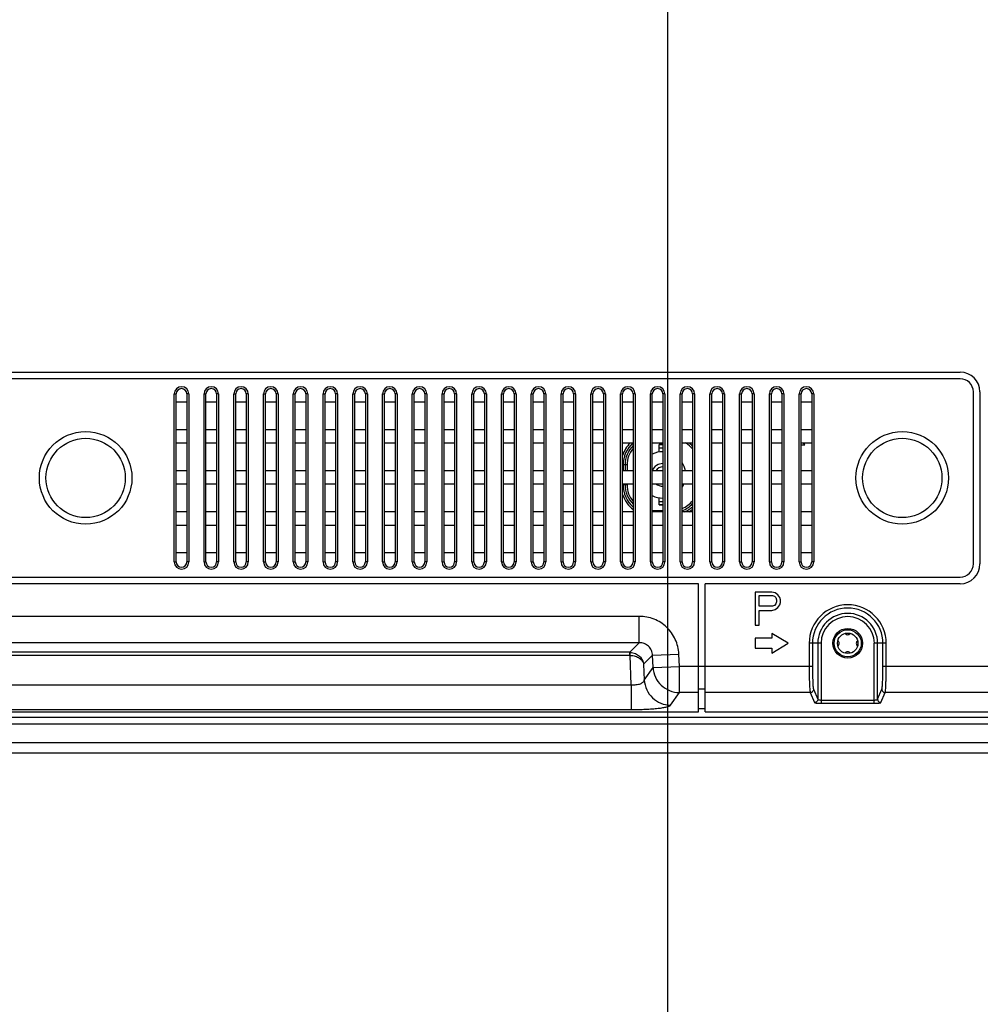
# Model space of a CAD drawing. Header units: millimetres. Extents: x -6054 to 364, y -1866 to 3094.
# Tile 140 of 256: x -3523 to -3378, y -59 to 90. Entities that reach past the tile are written whole.
import ezdxf

# ---------------------------------------------------------------- set-up
doc = ezdxf.new("R2010")
doc.units = ezdxf.units.MM
doc.header["$LTSCALE"] = 65.395
doc.header["$PDSIZE"] = 0.05
doc.layers.get('0').update_dxf_attribs({"linetype": 'CONTINUOUS'})
doc.layers.get('Defpoints').update_dxf_attribs({"linetype": 'CONTINUOUS'})
doc.layers.add('DIM', color=3, linetype='CONTINUOUS')
doc.styles.get("Standard").update_dxf_attribs({"font": 'arial.ttf'})
doc.dimstyles.new('ISO-25', dxfattribs={"dimtxt": 2.5, "dimasz": 2.5, "dimexe": 1.25, "dimexo": 0.625, "dimtad": 1, "dimtxsty": 'STANDARD', "dimcen": 2.5, "dimadec": 0, "dimazin": 0, "dimtfac": 1, "dimtmove": 0, "dimatfit": 3, "dimfxl": 1, "dimarcsym": 0})

# ---------------------------------------------------------------- blocks, each defined once
blk = doc.blocks.new('*D4')
at = {"layer": 'Defpoints', "color": 0}
for p in [(-3425.42, 234.04), (-4734.98, 45), (-4734.98, -117.52)]:
    blk.add_point(p, dxfattribs=at)
at = {"layer": 'DIM', "color": 3, "lineweight": -2}
for p, q in [((-3425.42, 233.41), (-3425.42, -118.77)), ((-4734.98, 44.37), (-4734.98, -118.77)), ((-3440.42, -117.52), (-4719.98, -117.52))]:
    blk.add_line(p, q, dxfattribs=at)
at = {"layer": 'DIM', "color": 3}
for points in [[(-4719.98, -115.02), (-4719.98, -120.02), (-4734.98, -117.52)], [(-3440.42, -120.02), (-3440.42, -115.02), (-3425.42, -117.52)]]:
    blk.add_solid(points, dxfattribs=at)
at = {"layer": 'DIM', "color": 2, "insert": (-4099.73, -99.71), "char_height": 20, "attachment_point": 5}
blk.add_mtext('1310  [51,557]', dxfattribs=at)
blk = doc.blocks.new('*D18')
at = {"layer": 'Defpoints', "color": 0}
for p in [(-3307.32, 492.15), (-4734.98, -14.55), (-4734.98, -196.07)]:
    blk.add_point(p, dxfattribs=at)
at = {"layer": 'DIM', "color": 3, "lineweight": -2}
for p, q in [((-3307.32, 491.52), (-3307.32, -197.32)), ((-4734.98, -15.18), (-4734.98, -197.32)), ((-3322.32, -196.07), (-4719.98, -196.07))]:
    blk.add_line(p, q, dxfattribs=at)
at = {"layer": 'DIM', "color": 3}
for points in [[(-4719.98, -193.57), (-4719.98, -198.57), (-4734.98, -196.07)], [(-3322.32, -198.57), (-3322.32, -193.57), (-3307.32, -196.07)]]:
    blk.add_solid(points, dxfattribs=at)
at = {"layer": 'DIM', "color": 2, "insert": (-4021.15, -178.26), "char_height": 20, "attachment_point": 5}
blk.add_mtext('1428  [56,207]', dxfattribs=at)
blk = doc.blocks.new('*D19')
at = {"layer": 'Defpoints', "color": 0}
for p in [(-3379.72, 594.65), (-4909.71, -20.96), (-4728.57, -20.96)]:
    blk.add_point(p, dxfattribs=at)
at = {"layer": 'DIM', "color": 3, "lineweight": -2}
for p, q in [((-3380.35, 594.65), (-4910.96, 594.65)), ((-4909.71, 579.65), (-4909.71, -5.96)), ((-4729.2, -20.96), (-4910.96, -20.96))]:
    blk.add_line(p, q, dxfattribs=at)
at = {"layer": 'DIM', "color": 3}
for points in [[(-4907.21, 579.65), (-4912.21, 579.65), (-4909.71, 594.65)], [(-4912.21, -5.96), (-4907.21, -5.96), (-4909.71, -20.96)]]:
    blk.add_solid(points, dxfattribs=at)
at = {"layer": 'DIM', "color": 2, "insert": (-4927.52, 286.84), "char_height": 20, "attachment_point": 5, "rotation": 90}
blk.add_mtext('616  [24,236]', dxfattribs=at)

msp = doc.modelspace()

# ---------------------------------------------------------------- linework, layer by layer
at = {"linetype": 'Continuous'}
for p, q in [((-3668.17, 36.65), (-3381.17, 36.65)), ((-3381.17, 35.65), (-3668.17, 35.65)), ((-3500.02, 33.35), (-3499.72, 33.35)), ((-3500.02, 7.95), (-3500.02, 33.35)), ((-3499.72, 7.95), (-3499.72, 33.35)), ((-3497.82, 33.35), (-3498.12, 33.35)), ((-3498.12, 33.35), (-3498.12, 7.95)), ((-3497.82, 33.35), (-3497.82, 7.95)), ((-3495.52, 33.35), (-3495.22, 33.35)), ((-3495.52, 7.95), (-3495.52, 33.35)), ((-3495.22, 7.95), (-3495.22, 33.35)), ((-3493.32, 33.35), (-3493.62, 33.35)), ((-3493.62, 33.35), (-3493.62, 7.95)), ((-3493.32, 33.35), (-3493.32, 7.95)), ((-3491.02, 33.35), (-3490.72, 33.35)), ((-3491.02, 7.95), (-3491.02, 33.35)), ((-3490.72, 7.95), (-3490.72, 33.35)), ((-3488.82, 33.35), (-3489.12, 33.35)), ((-3489.12, 33.35), (-3489.12, 7.95)), ((-3488.82, 33.35), (-3488.82, 7.95)), ((-3486.52, 33.35), (-3486.22, 33.35)), ((-3486.52, 7.95), (-3486.52, 33.35)), ((-3486.22, 7.95), (-3486.22, 33.35)), ((-3484.32, 33.35), (-3484.62, 33.35)), ((-3484.62, 33.35), (-3484.62, 7.95)), ((-3484.32, 33.35), (-3484.32, 7.95)), ((-3482.02, 33.35), (-3481.72, 33.35)), ((-3482.02, 7.95), (-3482.02, 33.35)), ((-3481.72, 7.95), (-3481.72, 33.35)), ((-3479.82, 33.35), (-3480.12, 33.35)), ((-3480.12, 33.35), (-3480.12, 7.95)), ((-3479.82, 33.35), (-3479.82, 7.95)), ((-3477.52, 33.35), (-3477.22, 33.35)), ((-3477.52, 7.95), (-3477.52, 33.35)), ((-3477.22, 7.95), (-3477.22, 33.35)), ((-3475.32, 33.35), (-3475.62, 33.35)), ((-3475.62, 33.35), (-3475.62, 7.95)), ((-3475.32, 33.35), (-3475.32, 7.95)), ((-3473.02, 33.35), (-3472.72, 33.35)), ((-3473.02, 7.95), (-3473.02, 33.35)), ((-3472.72, 7.95), (-3472.72, 33.35)), ((-3470.82, 33.35), (-3471.12, 33.35)), ((-3471.12, 33.35), (-3471.12, 7.95)), ((-3470.82, 33.35), (-3470.82, 7.95)), ((-3468.52, 33.35), (-3468.22, 33.35)), ((-3468.52, 7.95), (-3468.52, 33.35)), ((-3468.22, 7.95), (-3468.22, 33.35)), ((-3466.32, 33.35), (-3466.62, 33.35)), ((-3466.62, 33.35), (-3466.62, 7.95)), ((-3466.32, 33.35), (-3466.32, 7.95)), ((-3464.02, 33.35), (-3463.72, 33.35)), ((-3464.02, 7.95), (-3464.02, 33.35)), ((-3463.72, 7.95), (-3463.72, 33.35)), ((-3461.82, 33.35), (-3462.12, 33.35)), ((-3462.12, 33.35), (-3462.12, 7.95)), ((-3461.82, 33.35), (-3461.82, 7.95)), ((-3459.52, 33.35), (-3459.22, 33.35)), ((-3459.52, 7.95), (-3459.52, 33.35)), ((-3459.22, 7.95), (-3459.22, 33.35)), ((-3457.32, 33.35), (-3457.62, 33.35)), ((-3457.62, 33.35), (-3457.62, 7.95)), ((-3457.32, 33.35), (-3457.32, 7.95)), ((-3455.02, 33.35), (-3454.72, 33.35)), ((-3455.02, 7.95), (-3455.02, 33.35)), ((-3454.72, 7.95), (-3454.72, 33.35)), ((-3452.82, 33.35), (-3453.12, 33.35)), ((-3453.12, 33.35), (-3453.12, 7.95)), ((-3452.82, 33.35), (-3452.82, 7.95)), ((-3450.52, 33.35), (-3450.22, 33.35)), ((-3450.52, 7.95), (-3450.52, 33.35)), ((-3450.22, 7.95), (-3450.22, 33.35)), ((-3448.32, 33.35), (-3448.62, 33.35)), ((-3448.62, 33.35), (-3448.62, 7.95)), ((-3448.32, 33.35), (-3448.32, 7.95)), ((-3446.02, 33.35), (-3445.72, 33.35)), ((-3446.02, 7.95), (-3446.02, 33.35)), ((-3445.72, 7.95), (-3445.72, 33.35)), ((-3443.82, 33.35), (-3444.12, 33.35)), ((-3444.12, 33.35), (-3444.12, 7.95)), ((-3443.82, 33.35), (-3443.82, 7.95)), ((-3441.52, 33.35), (-3441.22, 33.35)), ((-3441.52, 7.95), (-3441.52, 33.35)), ((-3441.22, 7.95), (-3441.22, 33.35)), ((-3439.32, 33.35), (-3439.62, 33.35)), ((-3439.62, 33.35), (-3439.62, 7.95)), ((-3439.32, 33.35), (-3439.32, 7.95)), ((-3437.02, 33.35), (-3436.72, 33.35)), ((-3437.02, 7.95), (-3437.02, 33.35)), ((-3436.72, 7.95), (-3436.72, 33.35)), ((-3434.82, 33.35), (-3435.12, 33.35)), ((-3435.12, 33.35), (-3435.12, 7.95)), ((-3434.82, 33.35), (-3434.82, 7.95)), ((-3432.52, 33.35), (-3432.22, 33.35)), ((-3432.52, 7.95), (-3432.52, 33.35)), ((-3432.22, 7.95), (-3432.22, 33.35)), ((-3430.32, 33.35), (-3430.62, 33.35)), ((-3430.62, 33.35), (-3430.62, 7.95)), ((-3430.32, 33.35), (-3430.32, 7.95)), ((-3428.02, 33.35), (-3427.72, 33.35)), ((-3428.02, 7.95), (-3428.02, 33.35)), ((-3427.72, 7.95), (-3427.72, 33.35)), ((-3425.82, 33.35), (-3426.12, 33.35)), ((-3426.12, 33.35), (-3426.12, 7.95)), ((-3425.82, 33.35), (-3425.82, 7.95)), ((-3423.52, 33.35), (-3423.22, 33.35)), ((-3423.52, 7.95), (-3423.52, 33.35)), ((-3423.22, 7.95), (-3423.22, 33.35)), ((-3421.32, 33.35), (-3421.62, 33.35)), ((-3421.62, 33.35), (-3421.62, 7.95)), ((-3421.32, 33.35), (-3421.32, 7.95)), ((-3419.02, 33.35), (-3418.72, 33.35)), ((-3419.02, 7.95), (-3419.02, 33.35)), ((-3418.72, 7.95), (-3418.72, 33.35)), ((-3416.82, 33.35), (-3417.12, 33.35)), ((-3417.12, 33.35), (-3417.12, 7.95)), ((-3416.82, 33.35), (-3416.82, 7.95)), ((-3414.52, 33.35), (-3414.22, 33.35)), ((-3414.52, 7.95), (-3414.52, 33.35)), ((-3414.22, 7.95), (-3414.22, 33.35)), ((-3412.32, 33.35), (-3412.62, 33.35)), ((-3412.62, 33.35), (-3412.62, 7.95)), ((-3412.32, 33.35), (-3412.32, 7.95)), ((-3410.02, 33.35), (-3409.72, 33.35)), ((-3410.02, 7.95), (-3410.02, 33.35)), ((-3409.72, 7.95), (-3409.72, 33.35)), ((-3407.82, 33.35), (-3408.12, 33.35)), ((-3408.12, 33.35), (-3408.12, 7.95)), ((-3407.82, 33.35), (-3407.82, 7.95)), ((-3405.52, 33.35), (-3405.22, 33.35)), ((-3405.52, 7.95), (-3405.52, 33.35)), ((-3405.22, 7.95), (-3405.22, 33.35)), ((-3403.32, 33.35), (-3403.62, 33.35)), ((-3403.62, 33.35), (-3403.62, 7.95)), ((-3403.32, 33.35), (-3403.32, 7.95)), ((-3379.17, 7.65), (-3379.17, 33.65)), ((-3378.17, 33.65), (-3378.17, 7.65)), ((-3499.72, 32.15), (-3498.12, 32.15)), ((-3495.22, 32.15), (-3493.62, 32.15)), ((-3490.72, 32.15), (-3489.12, 32.15)), ((-3486.22, 32.15), (-3484.62, 32.15)), ((-3481.72, 32.15), (-3480.12, 32.15)), ((-3477.22, 32.15), (-3475.62, 32.15)), ((-3472.72, 32.15), (-3471.12, 32.15)), ((-3468.22, 32.15), (-3466.62, 32.15)), ((-3463.72, 32.15), (-3462.12, 32.15)), ((-3459.22, 32.15), (-3457.62, 32.15)), ((-3454.72, 32.15), (-3453.12, 32.15)), ((-3450.22, 32.15), (-3448.62, 32.15)), ((-3445.72, 32.15), (-3444.12, 32.15)), ((-3441.22, 32.15), (-3439.62, 32.15)), ((-3436.72, 32.15), (-3435.12, 32.15)), ((-3432.22, 32.15), (-3430.62, 32.15)), ((-3427.72, 32.15), (-3426.12, 32.15)), ((-3423.22, 32.15), (-3421.62, 32.15)), ((-3418.72, 32.15), (-3417.12, 32.15)), ((-3414.22, 32.15), (-3412.62, 32.15)), ((-3409.72, 32.15), (-3408.12, 32.15)), ((-3405.22, 32.15), (-3403.62, 32.15)), ((-3498.12, 27.94), (-3499.72, 27.94)), ((-3493.62, 27.94), (-3495.22, 27.94)), ((-3489.12, 27.94), (-3490.72, 27.94)), ((-3484.62, 27.94), (-3486.22, 27.94)), ((-3480.12, 27.94), (-3481.72, 27.94)), ((-3475.62, 27.94), (-3477.22, 27.94)), ((-3471.12, 27.94), (-3472.72, 27.94)), ((-3466.62, 27.94), (-3468.22, 27.94)), ((-3462.12, 27.94), (-3463.72, 27.94)), ((-3457.62, 27.94), (-3459.22, 27.94)), ((-3453.12, 27.94), (-3454.72, 27.94)), ((-3448.62, 27.94), (-3450.22, 27.94)), ((-3444.12, 27.94), (-3445.72, 27.94)), ((-3439.62, 27.94), (-3441.22, 27.94)), ((-3435.12, 27.94), (-3436.72, 27.94)), ((-3430.62, 27.94), (-3432.22, 27.94)), ((-3426.12, 27.94), (-3427.72, 27.94)), ((-3421.62, 27.94), (-3423.22, 27.94)), ((-3417.12, 27.94), (-3418.72, 27.94)), ((-3412.62, 27.94), (-3414.22, 27.94)), ((-3408.12, 27.94), (-3409.72, 27.94)), ((-3403.62, 27.94), (-3405.22, 27.94)), ((-3499.72, 25.94), (-3498.12, 25.94)), ((-3495.22, 25.94), (-3493.62, 25.94)), ((-3490.72, 25.94), (-3489.12, 25.94)), ((-3486.22, 25.94), (-3484.62, 25.94)), ((-3481.72, 25.94), (-3480.12, 25.94)), ((-3477.22, 25.94), (-3475.62, 25.94)), ((-3472.72, 25.94), (-3471.12, 25.94)), ((-3468.22, 25.94), (-3466.62, 25.94)), ((-3463.72, 25.94), (-3462.12, 25.94)), ((-3459.22, 25.94), (-3457.62, 25.94)), ((-3454.72, 25.94), (-3453.12, 25.94)), ((-3450.22, 25.94), (-3448.62, 25.94)), ((-3445.72, 25.94), (-3444.12, 25.94)), ((-3441.22, 25.94), (-3439.62, 25.94)), ((-3436.72, 25.94), (-3435.12, 25.94)), ((-3432.22, 25.94), (-3430.62, 25.94)), ((-3427.72, 25.94), (-3426.12, 25.94)), ((-3426.12, 25.69), (-3426.67, 25.69)), ((-3426.67, 24.57), (-3426.67, 25.69)), ((-3426.12, 25.64), (-3426.67, 25.64)), ((-3423.22, 25.94), (-3421.62, 25.94)), ((-3418.72, 25.94), (-3417.12, 25.94)), ((-3414.22, 25.94), (-3412.62, 25.94)), ((-3409.72, 25.94), (-3408.12, 25.94)), ((-3405.22, 25.94), (-3403.62, 25.94)), ((-3405.22, 25.65), (-3404.67, 25.65)), ((-3404.67, 25.65), (-3404.85, 25.94)), ((-3426.12, 25.14), (-3426.67, 25.14)), ((-3431.55, 22.61), (-3432.22, 22.61)), ((-3432.15, 22.61), (-3432.15, 21.74)), ((-3431.85, 22.61), (-3431.85, 21.74)), ((-3431.55, 22.61), (-3431.55, 21.74)), ((-3498.12, 21.74), (-3499.72, 21.74)), ((-3493.62, 21.74), (-3495.22, 21.74)), ((-3489.12, 21.74), (-3490.72, 21.74)), ((-3484.62, 21.74), (-3486.22, 21.74)), ((-3480.12, 21.74), (-3481.72, 21.74)), ((-3475.62, 21.74), (-3477.22, 21.74)), ((-3471.12, 21.74), (-3472.72, 21.74)), ((-3466.62, 21.74), (-3468.22, 21.74)), ((-3462.12, 21.74), (-3463.72, 21.74)), ((-3457.62, 21.74), (-3459.22, 21.74)), ((-3453.12, 21.74), (-3454.72, 21.74)), ((-3448.62, 21.74), (-3450.22, 21.74)), ((-3444.12, 21.74), (-3445.72, 21.74)), ((-3439.62, 21.74), (-3441.22, 21.74)), ((-3435.12, 21.74), (-3436.72, 21.74)), ((-3430.62, 21.74), (-3432.22, 21.74)), ((-3426.12, 21.74), (-3427.72, 21.74)), ((-3421.62, 21.74), (-3423.22, 21.74)), ((-3417.12, 21.74), (-3418.72, 21.74)), ((-3412.62, 21.74), (-3414.22, 21.74)), ((-3408.12, 21.74), (-3409.72, 21.74)), ((-3403.62, 21.74), (-3405.22, 21.74)), ((-3499.72, 19.74), (-3498.12, 19.74)), ((-3495.22, 19.74), (-3493.62, 19.74)), ((-3490.72, 19.74), (-3489.12, 19.74)), ((-3486.22, 19.74), (-3484.62, 19.74)), ((-3481.72, 19.74), (-3480.12, 19.74)), ((-3477.22, 19.74), (-3475.62, 19.74)), ((-3472.72, 19.74), (-3471.12, 19.74)), ((-3468.22, 19.74), (-3466.62, 19.74)), ((-3463.72, 19.74), (-3462.12, 19.74)), ((-3459.22, 19.74), (-3457.62, 19.74)), ((-3454.72, 19.74), (-3453.12, 19.74)), ((-3450.22, 19.74), (-3448.62, 19.74)), ((-3445.72, 19.74), (-3444.12, 19.74)), ((-3441.22, 19.74), (-3439.62, 19.74)), ((-3436.72, 19.74), (-3435.12, 19.74)), ((-3432.22, 19.74), (-3430.62, 19.74)), ((-3431.55, 19.61), (-3432.22, 19.61)), ((-3432.15, 19.74), (-3432.15, 19.61)), ((-3431.85, 19.74), (-3431.85, 19.61)), ((-3431.55, 19.74), (-3431.55, 19.61)), ((-3427.72, 19.74), (-3426.12, 19.74)), ((-3423.22, 19.74), (-3421.62, 19.74)), ((-3418.72, 19.74), (-3417.12, 19.74)), ((-3414.22, 19.74), (-3412.62, 19.74)), ((-3409.72, 19.74), (-3408.12, 19.74)), ((-3405.22, 19.74), (-3403.62, 19.74)), ((-3426.67, 16.56), (-3426.67, 17.64)), ((-3426.67, 17.11), (-3426.12, 17.11)), ((-3426.67, 16.61), (-3426.12, 16.61)), ((-3426.67, 16.56), (-3426.12, 16.56)), ((-3498.12, 15.53), (-3499.72, 15.53)), ((-3493.62, 15.53), (-3495.22, 15.53)), ((-3489.12, 15.53), (-3490.72, 15.53)), ((-3484.62, 15.53), (-3486.22, 15.53)), ((-3480.12, 15.53), (-3481.72, 15.53)), ((-3475.62, 15.53), (-3477.22, 15.53)), ((-3471.12, 15.53), (-3472.72, 15.53)), ((-3466.62, 15.53), (-3468.22, 15.53)), ((-3462.12, 15.53), (-3463.72, 15.53)), ((-3457.62, 15.53), (-3459.22, 15.53)), ((-3453.12, 15.53), (-3454.72, 15.53)), ((-3448.62, 15.53), (-3450.22, 15.53)), ((-3444.12, 15.53), (-3445.72, 15.53)), ((-3439.62, 15.53), (-3441.22, 15.53)), ((-3435.12, 15.53), (-3436.72, 15.53)), ((-3430.62, 15.53), (-3432.22, 15.53)), ((-3426.12, 15.53), (-3427.72, 15.53)), ((-3427.67, 15.73), (-3426.12, 15.73)), ((-3427.67, 15.73), (-3427.67, 15.53)), ((-3421.62, 15.53), (-3423.22, 15.53)), ((-3417.12, 15.53), (-3418.72, 15.53)), ((-3412.62, 15.53), (-3414.22, 15.53)), ((-3408.12, 15.53), (-3409.72, 15.53)), ((-3403.62, 15.53), (-3405.22, 15.53)), ((-3499.72, 13.53), (-3498.12, 13.53)), ((-3495.22, 13.53), (-3493.62, 13.53)), ((-3490.72, 13.53), (-3489.12, 13.53)), ((-3486.22, 13.53), (-3484.62, 13.53)), ((-3481.72, 13.53), (-3480.12, 13.53)), ((-3477.22, 13.53), (-3475.62, 13.53)), ((-3472.72, 13.53), (-3471.12, 13.53)), ((-3468.22, 13.53), (-3466.62, 13.53)), ((-3463.72, 13.53), (-3462.12, 13.53)), ((-3459.22, 13.53), (-3457.62, 13.53)), ((-3454.72, 13.53), (-3453.12, 13.53)), ((-3450.22, 13.53), (-3448.62, 13.53)), ((-3445.72, 13.53), (-3444.12, 13.53)), ((-3441.22, 13.53), (-3439.62, 13.53)), ((-3436.72, 13.53), (-3435.12, 13.53)), ((-3432.22, 13.53), (-3430.62, 13.53)), ((-3427.72, 13.53), (-3426.12, 13.53)), ((-3423.22, 13.53), (-3421.62, 13.53)), ((-3418.72, 13.53), (-3417.12, 13.53)), ((-3414.22, 13.53), (-3412.62, 13.53)), ((-3409.72, 13.53), (-3408.12, 13.53)), ((-3405.22, 13.53), (-3403.62, 13.53)), ((-3498.12, 9.32), (-3499.72, 9.32)), ((-3493.62, 9.32), (-3495.22, 9.32)), ((-3489.12, 9.32), (-3490.72, 9.32)), ((-3484.62, 9.32), (-3486.22, 9.32)), ((-3480.12, 9.32), (-3481.72, 9.32)), ((-3475.62, 9.32), (-3477.22, 9.32)), ((-3471.12, 9.32), (-3472.72, 9.32)), ((-3466.62, 9.32), (-3468.22, 9.32)), ((-3462.12, 9.32), (-3463.72, 9.32)), ((-3457.62, 9.32), (-3459.22, 9.32)), ((-3453.12, 9.32), (-3454.72, 9.32)), ((-3448.62, 9.32), (-3450.22, 9.32)), ((-3444.12, 9.32), (-3445.72, 9.32)), ((-3439.62, 9.32), (-3441.22, 9.32)), ((-3435.12, 9.32), (-3436.72, 9.32)), ((-3430.62, 9.32), (-3432.22, 9.32)), ((-3426.12, 9.32), (-3427.72, 9.32)), ((-3421.62, 9.32), (-3423.22, 9.32)), ((-3417.12, 9.32), (-3418.72, 9.32)), ((-3412.62, 9.32), (-3414.22, 9.32)), ((-3408.12, 9.32), (-3409.72, 9.32)), ((-3403.62, 9.32), (-3405.22, 9.32)), ((-3500.02, 7.95), (-3499.72, 7.95)), ((-3497.82, 7.95), (-3498.12, 7.95)), ((-3495.52, 7.95), (-3495.22, 7.95)), ((-3493.32, 7.95), (-3493.62, 7.95)), ((-3491.02, 7.95), (-3490.72, 7.95)), ((-3488.82, 7.95), (-3489.12, 7.95)), ((-3486.52, 7.95), (-3486.22, 7.95)), ((-3484.32, 7.95), (-3484.62, 7.95)), ((-3482.02, 7.95), (-3481.72, 7.95)), ((-3479.82, 7.95), (-3480.12, 7.95)), ((-3477.52, 7.95), (-3477.22, 7.95)), ((-3475.32, 7.95), (-3475.62, 7.95)), ((-3473.02, 7.95), (-3472.72, 7.95)), ((-3470.82, 7.95), (-3471.12, 7.95)), ((-3468.52, 7.95), (-3468.22, 7.95)), ((-3466.32, 7.95), (-3466.62, 7.95)), ((-3464.02, 7.95), (-3463.72, 7.95)), ((-3461.82, 7.95), (-3462.12, 7.95)), ((-3459.52, 7.95), (-3459.22, 7.95)), ((-3457.32, 7.95), (-3457.62, 7.95)), ((-3455.02, 7.95), (-3454.72, 7.95)), ((-3452.82, 7.95), (-3453.12, 7.95)), ((-3450.52, 7.95), (-3450.22, 7.95)), ((-3448.32, 7.95), (-3448.62, 7.95)), ((-3446.02, 7.95), (-3445.72, 7.95)), ((-3443.82, 7.95), (-3444.12, 7.95)), ((-3441.52, 7.95), (-3441.22, 7.95)), ((-3439.32, 7.95), (-3439.62, 7.95)), ((-3437.02, 7.95), (-3436.72, 7.95)), ((-3434.82, 7.95), (-3435.12, 7.95)), ((-3432.52, 7.95), (-3432.22, 7.95)), ((-3430.32, 7.95), (-3430.62, 7.95)), ((-3428.02, 7.95), (-3427.72, 7.95)), ((-3425.82, 7.95), (-3426.12, 7.95)), ((-3423.52, 7.95), (-3423.22, 7.95)), ((-3421.32, 7.95), (-3421.62, 7.95)), ((-3419.02, 7.95), (-3418.72, 7.95)), ((-3416.82, 7.95), (-3417.12, 7.95)), ((-3414.52, 7.95), (-3414.22, 7.95)), ((-3412.32, 7.95), (-3412.62, 7.95)), ((-3410.02, 7.95), (-3409.72, 7.95)), ((-3407.82, 7.95), (-3408.12, 7.95)), ((-3405.52, 7.95), (-3405.22, 7.95)), ((-3403.32, 7.95), (-3403.62, 7.95)), ((-3668.17, 5.65), (-3381.17, 5.65)), ((-3420.72, 4.65), (-3643.53, 4.65)), ((-3420.72, -14.7), (-3420.72, 4.65)), ((-3381.17, 4.65), (-3419.72, 4.65)), ((-3419.72, -14.7), (-3419.72, 4.65)), ((-3409.67, 3.4), (-3412.17, 3.4)), ((-3412.17, 3.4), (-3412.17, -1.6)), ((-3409.15, 3.29), (-3409.67, 3.4)), ((-3408.74, 2.97), (-3409.15, 3.29)), ((-3411.55, 2.87), (-3409.57, 2.87)), ((-3411.55, 1.27), (-3411.55, 2.87)), ((-3409.57, 2.87), (-3409.26, 2.76)), ((-3409.26, 2.76), (-3409.05, 2.55)), ((-3409.05, 1.59), (-3409.26, 1.38)), ((-3409.05, 2.55), (-3408.94, 2.23)), ((-3408.94, 1.91), (-3409.05, 1.59)), ((-3408.94, 2.23), (-3408.94, 1.91)), ((-3408.42, 2.55), (-3408.74, 2.97)), ((-3408.32, 2.23), (-3408.42, 2.55)), ((-3408.42, 1.48), (-3408.32, 1.8)), ((-3408.32, 1.8), (-3408.32, 2.23)), ((-3409.57, 1.27), (-3411.55, 1.27)), ((-3411.55, 0.63), (-3409.67, 0.63)), ((-3411.55, -1.6), (-3411.55, 0.63)), ((-3409.67, 0.63), (-3409.15, 0.74)), ((-3409.26, 1.38), (-3409.57, 1.27)), ((-3409.15, 0.74), (-3408.74, 1.06)), ((-3408.74, 1.06), (-3408.42, 1.48)), ((-3429.69, -0.28), (-3636.66, -0.28)), ((-3429.69, -4.26), (-3429.69, -0.28)), ((-3412.17, -1.6), (-3411.55, -1.6)), ((-3407.17, -4.35), (-3409.67, -2.85)), ((-3409.67, -2.85), (-3409.67, -3.6)), ((-3429.69, -4.26), (-3636.66, -4.26)), ((-3431.14, -5.71), (-3429.69, -4.26)), ((-3409.67, -3.6), (-3412.17, -3.6)), ((-3412.17, -3.6), (-3412.17, -5.1)), ((-3409.67, -5.85), (-3407.17, -4.35)), ((-3402.2, -4.35), (-3404, -4.35)), ((-3404, -4.35), (-3404, -7.84)), ((-3403.5, -4.35), (-3403.5, -7.84)), ((-3402.7, -4.35), (-3402.7, -12.82)), ((-3402.2, -4.35), (-3402.2, -13.43)), ((-3392.34, -4.35), (-3394.15, -4.35)), ((-3394.15, -13.43), (-3394.15, -4.35)), ((-3393.65, -12.82), (-3393.65, -4.35)), ((-3392.84, -7.84), (-3392.84, -4.35)), ((-3392.34, -7.84), (-3392.34, -4.35)), ((-3431.14, -5.71), (-3635.21, -5.71)), ((-3431.14, -6.19), (-3431.14, -5.71)), ((-3412.17, -5.1), (-3409.67, -5.1)), ((-3409.67, -5.1), (-3409.67, -5.85)), ((-3431.14, -6.19), (-3635.21, -6.19)), ((-3430.9, -10.62), (-3431.08, -6.19)), ((-3427.69, -6.16), (-3429.04, -7.5)), ((-3427.69, -6.16), (-3423.72, -5.98)), ((-3427.61, -8.01), (-3427.69, -6.16)), ((-3423.63, -7.84), (-3423.72, -5.98)), ((-3429.04, -7.5), (-3428.94, -9.91)), ((-3428.94, -9.91), (-3427.61, -8.01)), ((-3427.61, -8.01), (-3423.63, -7.84)), ((-3403.5, -7.84), (-3423.63, -7.84)), ((-3423.63, -11.81), (-3423.63, -7.84)), ((-3258.22, -7.84), (-3392.84, -7.84)), ((-3635.44, -10.62), (-3430.9, -10.62)), ((-3430.9, -10.62), (-3430.9, -14.38)), ((-3424.96, -13.71), (-3423.63, -11.81)), ((-3420.72, -11.81), (-3423.63, -11.81)), ((-3419.72, -11.31), (-3420.72, -11.31)), ((-3403.84, -11.81), (-3419.72, -11.81)), ((-3403.84, -11.81), (-3403.2, -13.31)), ((-3403.34, -11.31), (-3402.7, -12.82)), ((-3393.65, -12.82), (-3393, -11.31)), ((-3393.15, -13.31), (-3392.51, -11.81)), ((-3258.56, -11.81), (-3392.51, -11.81)), ((-3402.2, -12.93), (-3394.15, -12.93)), ((-3643.53, -14.7), (-3420.72, -14.7)), ((-3635.44, -14.38), (-3430.9, -14.38)), ((-3420.72, -14.2), (-3419.72, -14.2)), ((-3419.72, -14.7), (-3304.05, -14.7)), ((-3402.2, -13.43), (-3394.15, -13.43)), ((-3878.42, -15.52), (-3302.77, -15.52)), ((-3878.47, -16.52), (-3302.77, -16.52)), ((-3228.6, -19.39), (-3826.45, -19.39)), ((-3057.77, -20.96), (-3826.45, -20.96))]:
    msp.add_line(p, q, dxfattribs=at)
for centre, radius in [((-3513.42, 20.65), 7), ((-3389.92, 20.65), 7), ((-3513.42, 20.65), 6), ((-3389.92, 20.65), 6), ((-3398.17, -4.35), 2.25), ((-3398.17, -4.35), 2.05), ((-3398.17, -4.35), 1.55)]:
    msp.add_circle(centre, radius, dxfattribs=at)
for centre, radius, start, end in [((-3381.17, 33.65), 3, 0, 90), ((-3498.92, 33.35), 1.1, 0, 180), ((-3494.42, 33.35), 1.1, 0, 180), ((-3489.92, 33.35), 1.1, 0, 180), ((-3485.42, 33.35), 1.1, 0, 180), ((-3480.92, 33.35), 1.1, 0, 180), ((-3476.42, 33.35), 1.1, 0, 180), ((-3471.92, 33.35), 1.1, 0, 180), ((-3467.42, 33.35), 1.1, 0, 180), ((-3462.92, 33.35), 1.1, 0, 180), ((-3458.42, 33.35), 1.1, 0, 180), ((-3453.92, 33.35), 1.1, 0, 180), ((-3449.42, 33.35), 1.1, 0, 180), ((-3444.92, 33.35), 1.1, 0, 180), ((-3440.42, 33.35), 1.1, 0, 180), ((-3435.92, 33.35), 1.1, 0, 180), ((-3431.42, 33.35), 1.1, 0, 180), ((-3426.92, 33.35), 1.1, 0, 180), ((-3422.42, 33.35), 1.1, 0, 180), ((-3417.92, 33.35), 1.1, 0, 180), ((-3413.42, 33.35), 1.1, 0, 180), ((-3408.92, 33.35), 1.1, 0, 180), ((-3404.42, 33.35), 1.1, 0, 180), ((-3381.17, 33.65), 2, 0, 90), ((-3498.92, 33.35), 0.8, 0, 180), ((-3494.42, 33.35), 0.8, 0, 180), ((-3489.92, 33.35), 0.8, 0, 180), ((-3485.42, 33.35), 0.8, 0, 180), ((-3480.92, 33.35), 0.8, 0, 180), ((-3476.42, 33.35), 0.8, 0, 180), ((-3471.92, 33.35), 0.8, 0, 180), ((-3467.42, 33.35), 0.8, 0, 180), ((-3462.92, 33.35), 0.8, 0, 180), ((-3458.42, 33.35), 0.8, 0, 180), ((-3453.92, 33.35), 0.8, 0, 180), ((-3449.42, 33.35), 0.8, 0, 180), ((-3444.92, 33.35), 0.8, 0, 180), ((-3440.42, 33.35), 0.8, 0, 180), ((-3435.92, 33.35), 0.8, 0, 180), ((-3431.42, 33.35), 0.8, 0, 180), ((-3426.92, 33.35), 0.8, 0, 180), ((-3422.42, 33.35), 0.8, 0, 180), ((-3417.92, 33.35), 0.8, 0, 180), ((-3413.42, 33.35), 0.8, 0, 180), ((-3408.92, 33.35), 0.8, 0, 180), ((-3404.42, 33.35), 0.8, 0, 180), ((-3427.67, 22.61), 4.77, 135.7053, 162.3675), ((-3427.67, 22.61), 4.48, 131.8412, 180), ((-3427.67, 22.61), 4.17, 134.9721, 180), ((-3424.67, 22.61), 3.88, 38.0837, 59.3753), ((-3424.67, 22.61), 4.17, 43.0484, 53.0268), ((-3424.67, 22.61), 4.48, 47.0448, 48.1588), ((-3427.67, 22.61), 3.88, 139.5772, 180), ((-3426.17, 21.11), 3.5, 89.1808, 116.2906), ((-3426.17, 21.11), 1.7, 88.3149, 155.7879), ((-3426.17, 21.11), 3.5, 10.3396, 32.5384), ((-3426.17, 21.11), 1.2, 87.6116, 148.4261), ((-3427.67, 19.61), 4.48, 180, 228.7649), ((-3427.67, 19.61), 4.17, 180, 225.0279), ((-3427.67, 19.61), 3.88, 180, 220.4228), ((-3426.17, 21.11), 1.7, 233.8151, 271.6851), ((-3426.17, 21.11), 3.5, 327.4616, 336.9168), ((-3427.67, 19.61), 4.77, 197.6325, 231.8382), ((-3426.17, 21.11), 3.5, 243.7094, 270.8192), ((-3424.67, 19.61), 3.88, 291.9771, 321.9163), ((-3424.67, 19.61), 4.17, 290.3282, 316.9516), ((-3427.67, 19.61), 3.88, 269.2601, 270), ((-3424.67, 19.61), 4.48, 294.3305, 312.9552), ((-3424.67, 19.61), 4.77, 301.3329, 309.7071), ((-3498.92, 7.95), 1.1, 180, 360), ((-3498.92, 7.95), 0.8, 180, 360), ((-3494.42, 7.95), 1.1, 180, 360), ((-3494.42, 7.95), 0.8, 180, 360), ((-3489.92, 7.95), 1.1, 180, 360), ((-3489.92, 7.95), 0.8, 180, 360), ((-3485.42, 7.95), 1.1, 180, 360), ((-3485.42, 7.95), 0.8, 180, 360), ((-3480.92, 7.95), 1.1, 180, 360), ((-3480.92, 7.95), 0.8, 180, 360), ((-3476.42, 7.95), 1.1, 180, 360), ((-3476.42, 7.95), 0.8, 180, 360), ((-3471.92, 7.95), 1.1, 180, 360), ((-3471.92, 7.95), 0.8, 180, 360), ((-3467.42, 7.95), 1.1, 180, 360), ((-3467.42, 7.95), 0.8, 180, 360), ((-3462.92, 7.95), 1.1, 180, 360), ((-3462.92, 7.95), 0.8, 180, 360), ((-3458.42, 7.95), 1.1, 180, 360), ((-3458.42, 7.95), 0.8, 180, 360), ((-3453.92, 7.95), 1.1, 180, 360), ((-3453.92, 7.95), 0.8, 180, 360), ((-3449.42, 7.95), 1.1, 180, 360), ((-3449.42, 7.95), 0.8, 180, 360), ((-3444.92, 7.95), 1.1, 180, 360), ((-3444.92, 7.95), 0.8, 180, 360), ((-3440.42, 7.95), 1.1, 180, 360), ((-3440.42, 7.95), 0.8, 180, 360), ((-3435.92, 7.95), 1.1, 180, 360), ((-3435.92, 7.95), 0.8, 180, 360), ((-3431.42, 7.95), 1.1, 180, 360), ((-3431.42, 7.95), 0.8, 180, 360), ((-3426.92, 7.95), 1.1, 180, 360), ((-3426.92, 7.95), 0.8, 180, 360), ((-3422.42, 7.95), 1.1, 180, 360), ((-3422.42, 7.95), 0.8, 180, 360), ((-3417.92, 7.95), 1.1, 180, 360), ((-3417.92, 7.95), 0.8, 180, 360), ((-3413.42, 7.95), 1.1, 180, 360), ((-3413.42, 7.95), 0.8, 180, 360), ((-3408.92, 7.95), 1.1, 180, 360), ((-3408.92, 7.95), 0.8, 180, 360), ((-3404.42, 7.95), 1.1, 180, 360), ((-3404.42, 7.95), 0.8, 180, 360), ((-3381.17, 7.65), 3, 270, 360), ((-3381.17, 7.65), 2, 270, 360), ((-3398.17, -4.35), 5.83, 0, 180), ((-3398.17, -4.35), 5.33, 0, 180), ((-3398.17, -4.35), 4.52, 0, 180), ((-3398.17, -4.35), 4.03, 0, 180), ((-3398.17, -2.55), 0.5, 217.1689, 322.8311), ((-3399.97, -4.35), 0.5, 307.1689, 52.8311), ((-3396.37, -4.35), 0.5, 127.1689, 232.8311), ((-3431.14, -7.71), 2, 87.5392, 89.8912), ((-3398.17, -6.15), 0.5, 37.1689, 142.8311), ((-3431.14, -7.69), 1.5, 87.6451, 89.9988)]:
    msp.add_arc(centre, radius, start, end, dxfattribs=at)
for points, knots in [([(-3423.72, -5.98), (-3423.73, -5.6), (-3423.84, -4.85), (-3424.21, -3.76), (-3424.78, -2.77), (-3425.53, -1.9), (-3426.43, -1.19), (-3427.45, -0.67), (-3428.55, -0.35), (-3429.31, -0.28), (-3429.69, -0.28)], [0, 0, 0, 0, 0.125001, 0.250002, 0.375001, 0.5, 0.624998, 0.749998, 0.874998, 1, 1, 1, 1]), ([(-3427.69, -6.16), (-3427.7, -5.91), (-3427.81, -5.4), (-3428.26, -4.76), (-3428.92, -4.35), (-3429.43, -4.26), (-3429.69, -4.26)], [0, 0, 0, 0, 0.249284, 0.500192, 0.750982, 1, 1, 1, 1]), ([(-3431.08, -6.19), (-3431.07, -6.08), (-3431.07, -5.92), (-3431.06, -5.77), (-3431.06, -5.72)], [0, 0, 0, 0, 0.67942, 1, 1, 1, 1]), ([(-3431.06, -5.72), (-3430.79, -5.73), (-3430.27, -5.85), (-3429.63, -6.27), (-3429.2, -6.85), (-3429.06, -7.29), (-3429.04, -7.5)], [0, 0, 0, 0, 0.275778, 0.535511, 0.775138, 1, 1, 1, 1]), ([(-3431.08, -6.19), (-3430.81, -6.19), (-3430.31, -6.27), (-3429.67, -6.57), (-3429.22, -6.99), (-3429.07, -7.34), (-3429.04, -7.5)], [0, 0, 0, 0, 0.305787, 0.577043, 0.804953, 1, 1, 1, 1]), ([(-3427.61, -8.01), (-3427.58, -8.51), (-3427.33, -9.51), (-3426.44, -10.76), (-3425.14, -11.6), (-3424.13, -11.8), (-3423.63, -11.81)], [0, 0, 0, 0, 0.24929, 0.499471, 0.749959, 1, 1, 1, 1]), ([(-3404, -7.84), (-3404, -8.31), (-3404, -9), (-3403.98, -9.88), (-3403.96, -10.46), (-3403.94, -10.95), (-3403.91, -11.34), (-3403.88, -11.59), (-3403.86, -11.74), (-3403.85, -11.79), (-3403.84, -11.81)], [0, 0, 0, 0, 0.356452, 0.520058, 0.666669, 0.791524, 0.890594, 0.960741, 0.984293, 1, 1, 1, 1]), ([(-3403.5, -7.84), (-3403.5, -8.25), (-3403.5, -8.85), (-3403.48, -9.63), (-3403.46, -10.13), (-3403.44, -10.56), (-3403.41, -10.9), (-3403.38, -11.12), (-3403.36, -11.25), (-3403.35, -11.29), (-3403.34, -11.31)], [0, 0, 0, 0, 0.356302, 0.519837, 0.66639, 0.791208, 0.890281, 0.960502, 0.984141, 1, 1, 1, 1]), ([(-3393, -11.31), (-3393, -11.29), (-3392.99, -11.25), (-3392.96, -11.12), (-3392.94, -10.9), (-3392.91, -10.56), (-3392.89, -10.13), (-3392.87, -9.63), (-3392.85, -8.85), (-3392.84, -8.25), (-3392.84, -7.84)], [0, 0, 0, 0, 0.015859, 0.039498, 0.109719, 0.208792, 0.33361, 0.480163, 0.643698, 1, 1, 1, 1]), ([(-3392.51, -11.81), (-3392.5, -11.79), (-3392.49, -11.74), (-3392.46, -11.59), (-3392.44, -11.34), (-3392.41, -10.95), (-3392.39, -10.46), (-3392.37, -9.88), (-3392.35, -9), (-3392.34, -8.31), (-3392.34, -7.84)], [0, 0, 0, 0, 0.015707, 0.039259, 0.109406, 0.208476, 0.333331, 0.479942, 0.643548, 1, 1, 1, 1]), ([(-3430.9, -10.62), (-3430.65, -10.64), (-3430.18, -10.63), (-3429.64, -10.52), (-3429.29, -10.36), (-3429.11, -10.23), (-3428.99, -10.08), (-3428.95, -9.97), (-3428.94, -9.91)], [0, 0, 0, 0, 0.337341, 0.625684, 0.742816, 0.841716, 0.925534, 1, 1, 1, 1]), ([(-3428.94, -9.91), (-3428.91, -10.41), (-3428.66, -11.41), (-3427.77, -12.66), (-3426.47, -13.5), (-3425.46, -13.7), (-3424.96, -13.71)], [0, 0, 0, 0, 0.24929, 0.499471, 0.749959, 1, 1, 1, 1]), ([(-3403.34, -11.31), (-3403.34, -11.37), (-3403.37, -11.5), (-3403.48, -11.67), (-3403.65, -11.78), (-3403.78, -11.81), (-3403.84, -11.81)], [0, 0, 0, 0, 0.249084, 0.499008, 0.749512, 1, 1, 1, 1]), ([(-3393, -11.31), (-3393, -11.37), (-3392.98, -11.5), (-3392.87, -11.67), (-3392.7, -11.78), (-3392.57, -11.81), (-3392.51, -11.81)], [0, 0, 0, 0, 0.249084, 0.499008, 0.749512, 1, 1, 1, 1]), ([(-3402.7, -12.82), (-3402.7, -12.88), (-3402.73, -13.01), (-3402.84, -13.18), (-3403, -13.29), (-3403.13, -13.31), (-3403.2, -13.31)], [0, 0, 0, 0, 0.249084, 0.499008, 0.749512, 1, 1, 1, 1]), ([(-3403.2, -13.31), (-3403.19, -13.32), (-3403.16, -13.34), (-3403.1, -13.36), (-3403, -13.38), (-3402.88, -13.4), (-3402.73, -13.41), (-3402.5, -13.43), (-3402.32, -13.43), (-3402.2, -13.43)], [0, 0, 0, 0, 0.035383, 0.100449, 0.195979, 0.319514, 0.467104, 0.63372, 1, 1, 1, 1]), ([(-3402.7, -12.82), (-3402.69, -12.84), (-3402.64, -12.88), (-3402.53, -12.91), (-3402.38, -12.93), (-3402.26, -12.93), (-3402.2, -12.93)], [0, 0, 0, 0, 0.119085, 0.337109, 0.643243, 1, 1, 1, 1]), ([(-3394.15, -12.93), (-3394.09, -12.93), (-3393.97, -12.93), (-3393.81, -12.91), (-3393.71, -12.88), (-3393.65, -12.84), (-3393.65, -12.82)], [0, 0, 0, 0, 0.356757, 0.662891, 0.880915, 1, 1, 1, 1]), ([(-3394.15, -13.43), (-3394.02, -13.43), (-3393.84, -13.43), (-3393.61, -13.41), (-3393.47, -13.4), (-3393.34, -13.38), (-3393.25, -13.36), (-3393.19, -13.34), (-3393.15, -13.32), (-3393.15, -13.31)], [0, 0, 0, 0, 0.36628, 0.532896, 0.680486, 0.804021, 0.899551, 0.964617, 1, 1, 1, 1]), ([(-3393.65, -12.82), (-3393.65, -12.88), (-3393.62, -13.01), (-3393.51, -13.18), (-3393.34, -13.29), (-3393.21, -13.31), (-3393.15, -13.31)], [0, 0, 0, 0, 0.249084, 0.499008, 0.749512, 1, 1, 1, 1]), ([(-3430.9, -14.38), (-3430.53, -14.38), (-3429.81, -14.37), (-3428.75, -14.33), (-3427.77, -14.27), (-3426.9, -14.19), (-3426.17, -14.1), (-3425.66, -14), (-3425.34, -13.91), (-3425.17, -13.85), (-3425.04, -13.78), (-3424.98, -13.73), (-3424.96, -13.71)], [0, 0, 0, 0, 0.18369, 0.360967, 0.525669, 0.672192, 0.795757, 0.892651, 0.930317, 0.960599, 0.983616, 1, 1, 1, 1])]:
    msp.add_open_spline(points, degree=3, knots=knots, dxfattribs=at)

# ---------------------------------------------------------------- dimensions: what is measured, and where the dimension line sits
at = {"layer": 'DIM'}
dim = msp.add_linear_dim(base=(-4909.71, -20.96), p1=(-3379.72, 594.65), p2=(-4728.57, -20.96), angle=90, text='<> []', dimstyle='ISO-25', override={"dimtxt": 20, "dimasz": 15, "dimgap": 5, "dimdec": 0, "dimclrd": 3, "dimclre": 3, "dimclrt": 2, "dimadec": 1, "dimtp": 0.3, "dimtm": 0.3, "dimtofl": 0}, dxfattribs=at)
dim.commit()
dim.dimension.update_dxf_attribs({"geometry": '*D19', "text_midpoint": (-4927.52, 286.84)})
dim = msp.add_linear_dim(base=(-4734.98, -196.07), p1=(-3307.32, 492.15), p2=(-4734.98, -14.55), text='<> []', dimstyle='ISO-25', override={"dimtxt": 20, "dimasz": 15, "dimgap": 5, "dimdec": 0, "dimclrd": 3, "dimclre": 3, "dimclrt": 2, "dimadec": 1, "dimtp": 0.3, "dimtm": 0.3, "dimtofl": 0}, dxfattribs=at)
dim.commit()
dim.dimension.update_dxf_attribs({"geometry": '*D18', "text_midpoint": (-4021.15, -178.26)})
dim = msp.add_linear_dim(base=(-4734.98, -117.52), p1=(-3425.42, 234.04), p2=(-4734.98, 45), text='<> []', dimstyle='ISO-25', override={"dimtxt": 20, "dimasz": 15, "dimgap": 5, "dimdec": 0, "dimclrd": 3, "dimclre": 3, "dimclrt": 2, "dimadec": 1, "dimtp": 0.3, "dimtm": 0.3, "dimtofl": 0}, dxfattribs=at)
dim.commit()
dim.dimension.update_dxf_attribs({"geometry": '*D4', "text_midpoint": (-4099.73, -117.52), "dimtype": 160})

doc.saveas('drawing.dxf')
